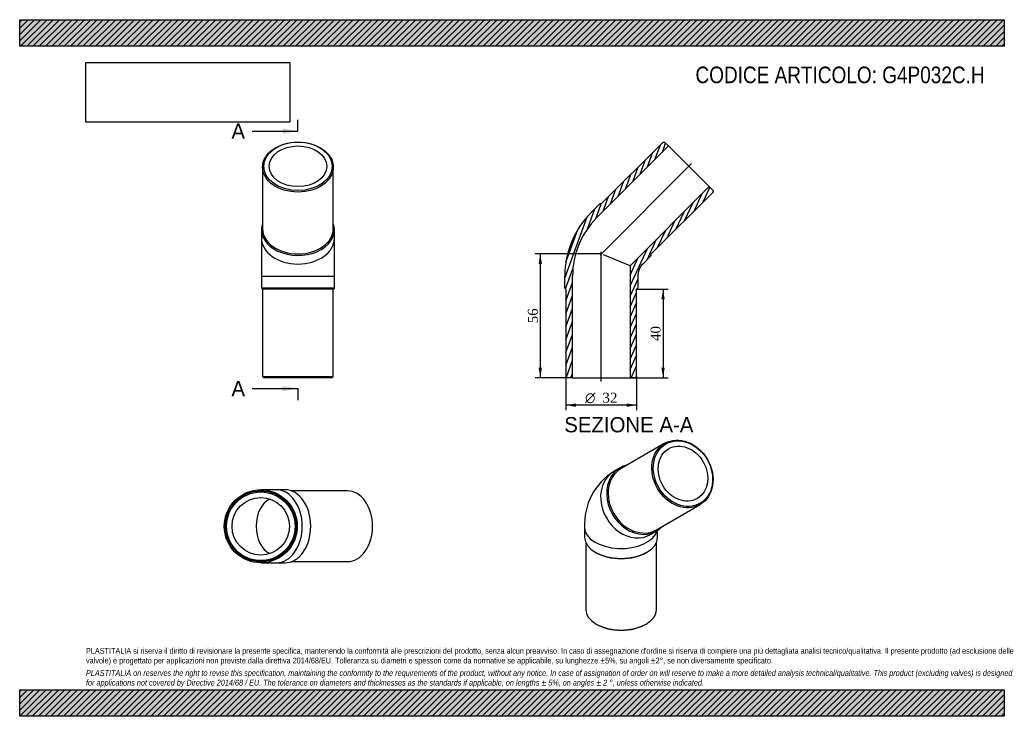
# Model space of a CAD drawing. Header units: millimetres. Extents: x 0 to 446, y 0 to 315.
import ezdxf
from ezdxf.enums import TextEntityAlignment as Align
from ezdxf.lldxf.tags import DXFTag

# ---------------------------------------------------------------- set-up
doc = ezdxf.new("R2010")
doc.units = ezdxf.units.MM
doc.header["$LTSCALE"] = 1.5
for name, color, linetype in [('Default', 7, 'Continuous'), ('DV4_Default', 7, 'Continuous'), ('G4P032C.H', 7, 'Continuous')]:
    doc.layers.add(name, color=color, linetype=linetype)
doc.styles.add('SEACAD_Solid_Edge_ANSI', font='seans.ttf')
doc.styles.add('SEACAD_Solid_Edge_ANSI1_Symbols', font='semeca1.ttf')
doc.styles.add('SEACAD_Times_New_Roman', font='times.ttf')
tags = doc.linetypes.add('CENTER2', pattern=[28.575000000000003, 19.05, -3.175, 3.175, -3.175]).pattern_tags.tags
tags[10:11] = [DXFTag(74, 4), DXFTag(75, 0), DXFTag(340, '0'), DXFTag(46, 0.0), DXFTag(50, 0.0), DXFTag(44, 0.0), DXFTag(45, 0.0)]
tags[8:9] = [DXFTag(74, 4), DXFTag(75, 0), DXFTag(340, '0'), DXFTag(46, 0.0), DXFTag(50, 0.0), DXFTag(44, 0.0), DXFTag(45, 0.0)]
tags[6:7] = [DXFTag(74, 4), DXFTag(75, 0), DXFTag(340, '0'), DXFTag(46, 0.0), DXFTag(50, 0.0), DXFTag(44, 0.0), DXFTag(45, 0.0)]
tags[4:5] = [DXFTag(74, 4), DXFTag(75, 0), DXFTag(340, '0'), DXFTag(46, 0.0), DXFTag(50, 0.0), DXFTag(44, 0.0), DXFTag(45, 0.0)]
doc.dimstyles.new('ANSImm', dxfattribs={"dimtxt": 4.5, "dimasz": 4.5, "dimexe": 2.25, "dimexo": 0, "dimgap": 1.125, "dimtad": 1, "dimdsep": 46, "dimtxsty": 'SEACAD_Times_New_Roman', "dimblk1": '_SE_FILLED', "dimblk2": '_SE_FILLED', "dimsah": 1, "dimcen": 2.25, "dimazin": 0, "dimtfac": 0.85, "dimtdec": 3, "dimtofl": 0, "dimtmove": 0, "dimatfit": 3, "dimfxl": 1, "dimarcsym": 0})
picture_1 = doc.add_image_def('image1.jpg', size_in_pixel=(4302, 1260))
pattern_1 = [(45, (0, 0), (-1.414213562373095, 1.414213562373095), [])]

# ---------------------------------------------------------------- blocks, each defined once
blk = doc.blocks.new('SE')
at = {"layer": 'G4P032C.H', "color": 7, "linetype": 'Continuous'}
for p, q in [((291.867808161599, 123.4538683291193), (272.1178110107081, 112.0511969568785)), ((271.6178109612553, 112.3398719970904), (268.8678113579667, 110.7521582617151)), ((288.1178164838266, 84.3383871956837), (307.8678136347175, 95.74105856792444)), ((255.6178156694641, 85.4110206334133), (255.6178160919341, 80.92028917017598)), ((285.3678170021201, 82.17332319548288), (288.1178166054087, 83.76103693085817)), ((288.6178160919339, 80.92029227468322), (288.6178157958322, 84.06776710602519)), ((256.117816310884, 78.5929161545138), (256.1178191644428, 48.2604240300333)), ((288.1178191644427, 48.26042704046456), (288.1178163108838, 78.59291916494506)), ((260.4505527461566, 74.18419484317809), (260.8041062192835, 73.9800706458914)), ((283.4315272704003, 73.98007277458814), (283.7850807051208, 74.1841970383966)), ((260.8041092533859, 41.72845377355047), (261.1576627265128, 41.5243295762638)), ((283.0779768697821, 41.52433163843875), (283.4315303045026, 41.72845590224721))]:
    blk.add_line(p, q, dxfattribs=at)
blk.add_arc((283.7016312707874, 86.86152320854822), 28.12124919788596, 121.8363615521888, 182.9566457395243, dxfattribs=at)
for centre, major_axis, ratio in [((299.8678108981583, 109.5974634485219), (8.000002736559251, -13.85640488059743), 0.8164965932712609), ((300.1178108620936, 109.7418010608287), (-7.750002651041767, 13.42339222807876), 0.8164965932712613), ((300.1178108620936, 109.7418010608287), (6.500002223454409, -11.25832896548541), 0.8164965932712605)]:
    blk.add_ellipse(centre, major_axis=major_axis, ratio=ratio, dxfattribs=at)
for centre, major_axis, ratio, start_param, end_param in [((280.1178137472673, 98.1947920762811), (8.000002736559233, -13.85640488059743), 0.8164965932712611, 3.141592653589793, 6.283185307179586), ((279.8678137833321, 98.05045446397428), (-8.25000282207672, 14.28941753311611), 0.816496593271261, 1.096154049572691e-15, 3.388401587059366), ((279.8678137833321, 98.05045446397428), (-8.25000282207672, 14.28941753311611), 0.816496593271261, 6.036376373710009, 6.283185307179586), ((277.1178141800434, 96.46274072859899), (-8.250002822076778, 14.28941753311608), 0.8164965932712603, 6.263737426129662e-16, 3.141592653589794), ((272.1178156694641, 85.41102218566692), (16.49999999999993, 1.552253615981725e-06), 0.5773502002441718, 3.141586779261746, 6.128397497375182), ((272.117816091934, 80.9202907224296), (-16.49999999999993, -1.552253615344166e-06), 0.5773502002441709, 6.608350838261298e-16, 3.141592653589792), ((272.1178161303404, 80.51204240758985), (-15.99999999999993, -1.505215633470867e-06), 0.5773502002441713, 0.7853979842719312, 2.356194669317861), ((272.1178191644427, 48.26042553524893), (15.99999999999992, 1.505215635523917e-06), 0.5773502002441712, 3.141592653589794, 6.283185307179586), ((272.1178192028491, 47.85217722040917), (-15.49999999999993, -1.4581776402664e-06), 0.577350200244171, 0.7853979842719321, 2.356194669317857)]:
    blk.add_ellipse(centre, major_axis=major_axis, ratio=ratio, start_param=start_param, end_param=end_param, dxfattribs=at)
blk = doc.blocks.new('SE1')
at = {"layer": 'G4P032C.H', "color": 7, "linetype": 'Continuous'}
for p, q in [((109.8955733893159, 248.3449285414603), (109.8955733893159, 220.4142106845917)), ((141.8955733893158, 220.4142106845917), (141.8955733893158, 248.3449285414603)), ((109.3955733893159, 220.0606572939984), (109.3955733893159, 216.1715699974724)), ((142.3955733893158, 216.1715699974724), (142.3955733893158, 220.0606572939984)), ((109.3955733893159, 216.1715699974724), (109.3955733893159, 199.100502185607)), ((142.3955733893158, 199.100502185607), (142.3955733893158, 216.1715699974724)), ((109.3955733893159, 199.100502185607), (142.3955733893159, 199.100502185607)), ((109.3955733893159, 199.100502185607), (109.3955733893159, 193.600502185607)), ((142.3955733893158, 193.600502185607), (142.3955733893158, 199.1005021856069)), ((142.3955733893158, 193.600502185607), (109.3955733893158, 193.600502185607)), ((109.3955733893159, 193.600502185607), (109.8955733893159, 193.100502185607)), ((141.8955733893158, 193.100502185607), (109.8955733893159, 193.100502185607)), ((109.8955733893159, 193.100502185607), (109.8955733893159, 153.600502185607)), ((141.8955733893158, 193.100502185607), (142.3955733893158, 193.600502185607)), ((141.8955733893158, 153.600502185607), (141.8955733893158, 193.100502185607)), ((109.8955733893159, 153.600502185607), (141.8955733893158, 153.600502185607)), ((109.8955733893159, 153.600502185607), (110.3955733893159, 153.100502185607)), ((141.3955733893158, 153.100502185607), (110.3955733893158, 153.100502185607)), ((141.3955733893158, 153.100502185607), (141.8955733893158, 153.600502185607))]:
    blk.add_line(p, q, dxfattribs=at)
for centre, major_axis, ratio in [((125.8955733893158, 248.3449285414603), (16, -1.387778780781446e-14), 0.7071067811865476), ((125.8955733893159, 248.6984819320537), (-15.49999999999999, 6.938893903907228e-15), 0.7071067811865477), ((125.8955733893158, 248.6984819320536), (13, -6.938893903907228e-15), 0.7071067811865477)]:
    blk.add_ellipse(centre, major_axis=major_axis, ratio=ratio, dxfattribs=at)
for centre, major_axis, ratio, start_param, end_param in [((125.8955733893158, 220.0606572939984), (-16.5, 5.204170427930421e-15), 0.7071067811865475, 0, 3.388401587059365), ((125.8955733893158, 220.0606572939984), (-16.5, 5.204170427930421e-15), 0.7071067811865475, 6.036376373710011, 6.283185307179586), ((125.8955733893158, 220.4142106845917), (-15.99999999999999, -1.040834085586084e-14), 0.7071067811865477, 0, 3.141592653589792), ((125.8955733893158, 216.1715699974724), (-16.49999999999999, 1.734723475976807e-15), 0.7071067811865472, 0, 3.141592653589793)]:
    blk.add_ellipse(centre, major_axis=major_axis, ratio=ratio, start_param=start_param, end_param=end_param, dxfattribs=at)
blk = doc.blocks.new('SE2')
at = {"layer": 'G4P032C.H', "color": 7, "linetype": 'Continuous'}
for p, q in [((116.1534577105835, 102.4316529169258), (109.082389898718, 102.4316529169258)), ((120.0425450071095, 102.4316529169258), (116.1534577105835, 102.4316529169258)), ((148.3268162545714, 101.9316529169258), (122.8929835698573, 101.9316529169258)), ((109.082389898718, 69.43165291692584), (116.1534577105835, 69.43165291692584)), ((116.1534577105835, 69.43165291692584), (120.0425450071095, 69.43165291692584)), ((122.8929835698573, 69.93165291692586), (148.3268162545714, 69.93165291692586))]:
    blk.add_line(p, q, dxfattribs=at)
for centre, radius in [((109.082389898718, 85.93165291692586), 16.5), ((109.082389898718, 85.93165291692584), 15.99999999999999), ((109.082389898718, 85.93165291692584), 15.49999999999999), ((109.082389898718, 85.93165291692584), 13)]:
    blk.add_circle(centre, radius, dxfattribs=at)
for centre, major_axis, ratio, start_param, end_param in [((116.1534577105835, 85.93165291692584), (8.673617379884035e-15, -13.00000000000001), 0.7071067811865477, 3.465872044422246, 5.958905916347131), ((116.1534577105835, 85.93165291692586), (0, -16.5), 0.7071067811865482, 0, 3.141592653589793), ((120.0425450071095, 85.93165291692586), (-8.673617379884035e-15, 16.49999999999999), 0.7071067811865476, 3.141592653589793, 6.283185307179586), ((148.3268162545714, 85.93165291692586), (6.938893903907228e-15, -16), 0.7071067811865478, 0, 3.141592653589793)]:
    blk.add_ellipse(centre, major_axis=major_axis, ratio=ratio, start_param=start_param, end_param=end_param, dxfattribs=at)
blk = doc.blocks.new('SE4')
at = {"color": 7, "linetype": 'Continuous', "style": 'SEACAD_Solid_Edge_ANSI'}
blk.add_text('A', height=6.899999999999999, dxfattribs=at).set_placement((95.80836408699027, 268.0649132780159), align=Align.TOP_LEFT)
blk = doc.blocks.new('SE5')
at = {"color": 7, "linetype": 'Continuous', "style": 'SEACAD_Solid_Edge_ANSI'}
blk.add_text('A', height=6.899999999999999, dxfattribs=at).set_placement((95.80836408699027, 151.6385578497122), align=Align.TOP_LEFT)
blk = doc.blocks.new('SEANNOT_GROUP')
at = {"linetype": 'Continuous'}
blk.add_hatch(color=7, dxfattribs=at).paths.add_polyline_path([(118.9955732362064, 263.4649132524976), (125.8955733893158, 264.6149132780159), (118.9955732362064, 265.7649133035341)])
at = {"color": 7, "linetype": 'Continuous'}
blk.add_lwpolyline([(105.1955733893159, 264.6149132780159), (125.8955733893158, 264.6149132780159)], dxfattribs=at)
blk = doc.blocks.new('SEANNOT_GROUP1')
at = {"linetype": 'Continuous'}
blk.add_hatch(color=7, dxfattribs=at).paths.add_polyline_path([(118.9955732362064, 147.0385578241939), (125.8955733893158, 148.1885578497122), (118.9955732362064, 149.3385578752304)])
at = {"color": 7, "linetype": 'Continuous'}
blk.add_lwpolyline([(105.1955733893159, 148.1885578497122), (125.8955733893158, 148.1885578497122)], dxfattribs=at)
blk = doc.blocks.new('SE3')
at = {"layer": 'Default', "color": 7, "linetype": 'CENTER2'}
for p, q in [((125.8955733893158, 264.6149132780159), (125.8955733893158, 269.7899132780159)), ((125.8955733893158, 148.1885578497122), (125.8955733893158, 143.0135578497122))]:
    blk.add_line(p, q, dxfattribs=at)
at = {"layer": 'Default', "color": 7, "linetype": 'CENTER2', "const_width": 0.0001}
blk.add_lwpolyline([(125.8955733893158, 264.6149132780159), (125.8955733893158, 148.1885578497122)], dxfattribs=at)
at = {"layer": 'Default'}
for name in ['SE4', 'SEANNOT_GROUP', 'SE5', 'SEANNOT_GROUP1']:
    blk.add_blockref(name, (0, 0), dxfattribs=at)
blk = doc.blocks.new('SE6')
at = {"layer": 'G4P032C.H', "linetype": 'Continuous'}
h = blk.add_hatch(dxfattribs=at)
h.set_pattern_fill('LINE', scale=0.6299212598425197, angle=70, style=0)
h.set_pattern_definition([(70, (0, 0), (-1.879385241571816, 0.6840402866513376), [])])
edge = h.paths.add_edge_path()
edge.add_line((291.0854823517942, 259.6586370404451), (263.1547644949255, 231.7279191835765))
edge.add_line((263.1547644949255, 231.7279191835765), (262.447657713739, 231.7279191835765))
edge.add_line((262.447657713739, 231.7279191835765), (258.5585704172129, 227.8388318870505))
edge.add_arc((287.2969001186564, 199.100502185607), 40.64213562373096, 135, 180)
edge.add_line((246.6547644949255, 199.100502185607), (246.6547644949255, 193.600502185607))
edge.add_line((246.6547644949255, 193.600502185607), (247.1547644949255, 193.1005021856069))
edge.add_line((247.1547644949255, 193.1005021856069), (247.1547644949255, 153.600502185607))
edge.add_line((247.1547644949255, 153.600502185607), (247.6547644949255, 153.100502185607))
edge.add_line((247.6547644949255, 153.100502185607), (250.1547644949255, 153.1005021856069))
edge.add_line((250.1547644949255, 153.1005021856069), (250.1547644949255, 199.1005021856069))
edge.add_arc((287.2969001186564, 199.100502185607), 37.14213562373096, 135.0000000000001, 180, ccw=False)
edge.add_line((261.0334441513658, 225.3639581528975), (293.560356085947, 257.8908700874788))
edge.add_line((293.560356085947, 257.8908700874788), (291.7925891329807, 259.6586370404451))
edge.add_line((291.7925891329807, 259.6586370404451), (291.0854823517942, 259.6586370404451))
h = blk.add_hatch(dxfattribs=at)
h.set_pattern_fill('LINE', scale=0.6299212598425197, angle=65, style=0)
h.set_pattern_definition([(65, (0, 0), (-1.8126155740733, 0.8452365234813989), [])])
edge = h.paths.add_edge_path()
edge.add_line((285.782181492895, 208.3933954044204), (285.782181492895, 209.1005021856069))
edge.add_line((285.782181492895, 209.1005021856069), (313.7128993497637, 237.0312200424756))
edge.add_line((313.7128993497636, 237.0312200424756), (313.7128993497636, 237.7383268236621))
edge.add_line((313.7128993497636, 237.7383268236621), (311.9451323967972, 239.5060937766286))
edge.add_line((311.9451323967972, 239.5060937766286), (276.1547644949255, 203.7157258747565))
edge.add_line((276.1547644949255, 203.7157258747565), (276.1547644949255, 153.1005021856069))
edge.add_line((276.1547644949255, 153.1005021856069), (278.6547644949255, 153.100502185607))
edge.add_line((278.6547644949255, 153.100502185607), (279.1547644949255, 153.600502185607))
edge.add_line((279.1547644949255, 153.600502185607), (279.1547644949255, 193.100502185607))
edge.add_line((279.1547644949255, 193.100502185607), (279.6547644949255, 193.600502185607))
edge.add_line((279.6547644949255, 193.600502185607), (279.6547644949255, 199.100502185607))
edge.add_arc((287.2969001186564, 199.100502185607), 7.642135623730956, 135.0000000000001, 180, ccw=False)
edge.add_line((281.893094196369, 204.5043081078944), (285.7821814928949, 208.3933954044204))
at = {"layer": 'DV4_Default', "color": 7, "linetype": 'CENTER2'}
for p, q in [((262.6406205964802, 208.5863582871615), (303.9901811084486, 249.9359187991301)), ((263.1547644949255, 151.3505021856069), (263.1547644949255, 210.0037525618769))]:
    blk.add_line(p, q, dxfattribs=at)
at = {"layer": 'G4P032C.H', "color": 7, "linetype": 'Continuous'}
for p, q in [((291.0854823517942, 259.6586370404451), (263.1547644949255, 231.7279191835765)), ((291.0854823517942, 259.6586370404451), (291.7925891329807, 259.6586370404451)), ((293.560356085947, 257.8908700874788), (291.7925891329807, 259.6586370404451)), ((261.0334441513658, 225.3639581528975), (293.560356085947, 257.8908700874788)), ((293.560356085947, 257.8908700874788), (311.9451323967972, 239.5060937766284)), ((311.9451323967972, 239.5060937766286), (276.1547644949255, 203.7157258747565)), ((285.782181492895, 209.100502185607), (313.7128993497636, 237.0312200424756)), ((313.7128993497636, 237.7383268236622), (311.9451323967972, 239.5060937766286)), ((313.7128993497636, 237.7383268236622), (313.7128993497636, 237.0312200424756)), ((258.5585704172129, 227.8388318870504), (262.447657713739, 231.7279191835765)), ((263.1547644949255, 231.7279191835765), (262.447657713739, 231.7279191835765)), ((276.1547644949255, 203.7157258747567), (264.1099753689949, 208.7048408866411)), ((285.782181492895, 208.3933954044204), (281.893094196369, 204.5043081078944)), ((285.782181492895, 208.3933954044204), (285.782181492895, 209.1005021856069)), ((276.1547644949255, 203.7157258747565), (276.1547644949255, 153.1005021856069)), ((246.6547644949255, 193.600502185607), (246.6547644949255, 199.1005021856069)), ((250.1547644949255, 153.1005021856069), (250.1547644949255, 199.100502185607)), ((279.6547644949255, 199.100502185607), (279.6547644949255, 193.600502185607)), ((246.6547644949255, 193.600502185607), (247.1547644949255, 193.100502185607)), ((247.1547644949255, 193.100502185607), (247.1547644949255, 153.600502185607)), ((279.1547644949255, 193.100502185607), (279.6547644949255, 193.600502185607)), ((279.1547644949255, 153.600502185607), (279.1547644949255, 193.100502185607)), ((247.6547644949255, 153.100502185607), (247.1547644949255, 153.600502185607)), ((250.1547644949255, 153.1005021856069), (247.6547644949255, 153.1005021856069)), ((250.1547644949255, 153.1005021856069), (276.1547644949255, 153.1005021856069)), ((278.6547644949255, 153.100502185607), (276.1547644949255, 153.1005021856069)), ((279.1547644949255, 153.600502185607), (278.6547644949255, 153.100502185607))]:
    blk.add_line(p, q, dxfattribs=at)
for radius, start in [(40.64213562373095, 135), (37.14213562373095, 135), (7.642135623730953, 135.0000000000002)]:
    blk.add_arc((287.2969001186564, 199.100502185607), radius, start, 180, dxfattribs=at)
blk = doc.blocks.new('DMBLK69')
at = {"layer": 'Default', "linetype": 'Continuous'}
for points in [[(291.8443357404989, 188.6005021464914), (291.0943357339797, 193.100502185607), (290.3443357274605, 188.6005021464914)], [(291.8443357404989, 157.6005012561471), (290.3443357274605, 157.6005012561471), (291.0943357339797, 153.1005012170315)]]:
    blk.add_hatch(color=7, dxfattribs=at).paths.add_polyline_path(points)
at = {"layer": 'Default', "color": 7, "linetype": 'Continuous'}
for p, q in [((279.1547644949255, 193.100502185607), (293.3443357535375, 193.100502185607)), ((291.0943357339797, 193.100502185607), (291.0943357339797, 153.1005012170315)), ((276.1547644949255, 153.1005021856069), (293.3443357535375, 153.1005021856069))]:
    blk.add_line(p, q, dxfattribs=at)
at = {"layer": 'Default', "color": 7, "linetype": 'Continuous', "style": 'SEACAD_Times_New_Roman'}
blk.add_text('40', height=4.5, rotation=90, dxfattribs=at).set_placement((285.4693357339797, 169.6881794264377), align=Align.TOP_LEFT)
blk = doc.blocks.new('_SE_FILLED')
at = {"color": 0}
blk.add_line((0, 0), (-1, 0), dxfattribs=at)
blk.add_solid([(0, 0), (-1, -0.1665), (-1, 0.1665), (0, 0)], dxfattribs=at)
blk = doc.blocks.new('GDimGGroup')
at = {"layer": 'Default', "linetype": 'Continuous'}
for points in [[(251.6547648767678, 139.9461040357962), (251.6547648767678, 141.4461040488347), (247.1547648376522, 140.6961040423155)], [(274.6547644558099, 139.9461040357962), (279.1547644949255, 140.6961040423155), (274.6547644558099, 141.4461040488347)]]:
    blk.add_hatch(color=7, dxfattribs=at).paths.add_polyline_path(points)
at = {"layer": 'Default', "color": 7, "linetype": 'Continuous'}
for p, q in [((247.1547644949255, 153.600502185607), (247.1547644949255, 138.4461040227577)), ((279.1547644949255, 153.600502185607), (279.1547644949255, 138.4461040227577)), ((279.1547644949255, 140.6961040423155), (247.1547648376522, 140.6961040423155))]:
    blk.add_line(p, q, dxfattribs=at)
for s, style, p in [('O', 'SEACAD_Solid_Edge_ANSI1_Symbols', (255.8266529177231, 146.3211040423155)), ('32', 'SEACAD_Times_New_Roman', (263.6582318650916, 146.3211040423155))]:
    blk.add_text(s, height=4.5, dxfattribs=dict(at, style=style)).set_placement(p, align=Align.TOP_LEFT)
blk = doc.blocks.new('DMBLK70')
at = {"layer": 'Default', "linetype": 'Continuous'}
for points in [[(234.790078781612, 204.6005021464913), (236.2900787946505, 204.6005021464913), (235.5400787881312, 209.1005021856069)], [(234.790078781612, 157.600504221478), (235.5400787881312, 153.1005041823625), (236.2900787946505, 157.600504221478)]]:
    blk.add_hatch(color=7, dxfattribs=at).paths.add_polyline_path(points)
at = {"layer": 'Default', "color": 7, "linetype": 'Continuous'}
for p, q in [((263.1547644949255, 209.1005021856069), (233.2900787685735, 209.1005021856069)), ((235.5400787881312, 209.1005021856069), (235.5400787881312, 153.1005041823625)), ((250.1547644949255, 153.1005021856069), (233.2900787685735, 153.1005021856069))]:
    blk.add_line(p, q, dxfattribs=at)
at = {"layer": 'Default', "color": 7, "linetype": 'Continuous', "style": 'SEACAD_Times_New_Roman'}
blk.add_text('56', height=4.5, rotation=90, dxfattribs=at).set_placement((229.9150787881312, 177.6881809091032), align=Align.TOP_LEFT)

msp = doc.modelspace()

# ---------------------------------------------------------------- hatches: boundary and pattern name
at = {"layer": 'Default', "linetype": 'Continuous'}
h = msp.add_hatch(dxfattribs=at)
h.set_pattern_fill('LINE', scale=0.6299212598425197, angle=45, style=0)
h.set_pattern_definition(pattern_1)
h.paths.add_polyline_path([(445.5, 303.0000049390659), (445.5, 315.0000049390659), (3.82547377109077e-06, 315.0000049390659), (3.825473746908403e-06, 303.0000049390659)])
for points in [[(445.5, 303.0000049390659), (445.5, 315.0000049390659), (3.82547377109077e-06, 315.0000049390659), (3.825473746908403e-06, 303.0000049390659)], [(445.4999939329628, -4.297858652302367e-06), (445.4999939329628, 11.99999999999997), (-6.067037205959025e-06, 11.99999999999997), (-6.067037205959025e-06, -4.297858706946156e-06)]]:
    msp.add_hatch(color=7, dxfattribs=at).paths.add_polyline_path(points)
h = msp.add_hatch(dxfattribs=at)
h.set_pattern_fill('LINE', scale=0.6299212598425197, angle=45, style=0)
h.set_pattern_definition(pattern_1)
h.paths.add_polyline_path([(445.4999939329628, -4.297858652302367e-06), (445.4999939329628, 11.99999999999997), (-6.067037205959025e-06, 11.99999999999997), (-6.067037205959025e-06, -4.297858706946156e-06)])

# ---------------------------------------------------------------- linework, layer by layer
at = {"layer": 'Default', "color": 7, "linetype": 'Continuous'}
for p, q in [((3.825473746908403e-06, 315.0000049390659), (445.4999999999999, 315.0000049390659)), ((3.825473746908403e-06, 303.0000049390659), (3.825473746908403e-06, 315.0000049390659)), ((445.5, 315.0000049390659), (445.5, 303.0000049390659)), ((445.5, 303.0000049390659), (3.825473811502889e-06, 303.0000049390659)), ((-6.067037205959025e-06, 11.99999999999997), (445.4999939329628, 11.99999999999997)), ((-6.067037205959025e-06, -4.297858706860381e-06), (-6.067037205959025e-06, 11.99999999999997)), ((445.4999939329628, 11.99999999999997), (445.4999939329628, -4.297858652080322e-06)), ((445.4999939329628, -4.297858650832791e-06), (-6.067037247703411e-06, -4.297858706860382e-06))]:
    msp.add_line(p, q, dxfattribs=at)

# ---------------------------------------------------------------- block references
at = {"layer": 'Default'}
for name in ['SE3', 'SE1', 'SE6', 'GDimGGroup', 'SE', 'SE2']:
    msp.add_blockref(name, (0, 0), dxfattribs=at)

# ---------------------------------------------------------------- texts
at = {"layer": 'Default', "color": 7, "linetype": 'Continuous', "style": 'SEACAD_Solid_Edge_ANSI'}
msp.add_text('SEZIONE A-A', height=6.899999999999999, dxfattribs=at).set_placement((246.3873545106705, 135.3134427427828), align=Align.TOP_LEFT)
at = {"layer": 'Default', "attachment_point": 1}
for s, insert, char_height, width in [('{\\fArial Narrow|b0||i0||c0|p34;\\C7;\\H7.5;\\W1.;CODICE ARTICOLO: G4P032C.H}', (305.770928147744, 293.8019265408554), 7.5, 131.9979809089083), ("{\\fArial Narrow|b0||i0||c0|p34;\\C7;\\H2.625;\\W1.;PLASTITALIA si riserva il diritto di revisionare la presente specifica, mantenendo la conformità alle prescrizioni del prodotto, senza alcun preavviso. In caso di assegnazione d'ordine si riserva di compiere una più dettagliata analisi tecnico/qualitativa. Il presente prodotto (ad esclusione delle \\P}{\\fArial Narrow|b0||i0||c0|p34;\\C7;\\H2.625;\\W1.;valvole) è progettato per applicazioni non previste dalla direttiva 2014/68/EU. Tolleranza su diametri e spessori come da normative se applicabile, su lunghezze ±5%, su angoli ±2°, se non diversamente specificato.\\P}{\\fArial Narrow|b0||i0||c0|p34;\\C7;\\H0.75;\\W1.;   \\P}{\\fArial Narrow|b0||i1||c0|p34;\\C7;\\H2.625;\\W1.;PLASTITALIA on reserves the right to revise this specification, maintaining the conformity to the requirements of the product, without any notice. In case of assignation of order on will reserve to make a more detailed analysis technical/qualitative. This product (excluding valves) is designed \\P}{\\fArial Narrow|b0||i1||c0|p34;\\C7;\\H2.625;\\W1.;for applications not covered by Directive 2014/68 / EU. The tolerance on diameters and thicknesses as the standards if applicable, on lengths ± 5%, on angles ± 2 °, unless otherwise indicated.\\P}", (29.99999393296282, 30.90354783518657), 2.625, 385.4999999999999)]:
    msp.add_mtext(s, dxfattribs=dict(at, insert=insert, char_height=char_height, width=width))

# ---------------------------------------------------------------- dimensions: what is measured, and where the dimension line sits
at = {"layer": 'Default', "color": 7, "linetype": 'Continuous'}
for base, p1, p2, picture, middle in [((230.1197705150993, 157.7514829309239), (263.1547644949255, 209.1005021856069), (250.1547644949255, 153.1005021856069), 'DMBLK70', (235.5400787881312, 181.1005031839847)), ((291.0943357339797, 153.1005021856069), (279.1547644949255, 193.100502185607), (276.1547644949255, 153.1005021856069), 'DMBLK69', (291.0943357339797, 173.1005017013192))]:
    dim = msp.add_linear_dim(base=base, p1=p1, p2=p2, angle=90, text='\\A1;<>', dimstyle='ANSImm', dxfattribs=at)
    dim.commit()
    dim.dimension.update_dxf_attribs({"geometry": picture, "text_midpoint": middle, "dimtype": 160})

# ---------------------------------------------------------------- pictures from other files: only their frames are drawn
image = msp.add_image(picture_1, insert=(30.00000382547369, 268.6547669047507), size_in_units=(92.18571428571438, 27))
image.dxf.flags = 7

doc.saveas('drawing.dxf')
